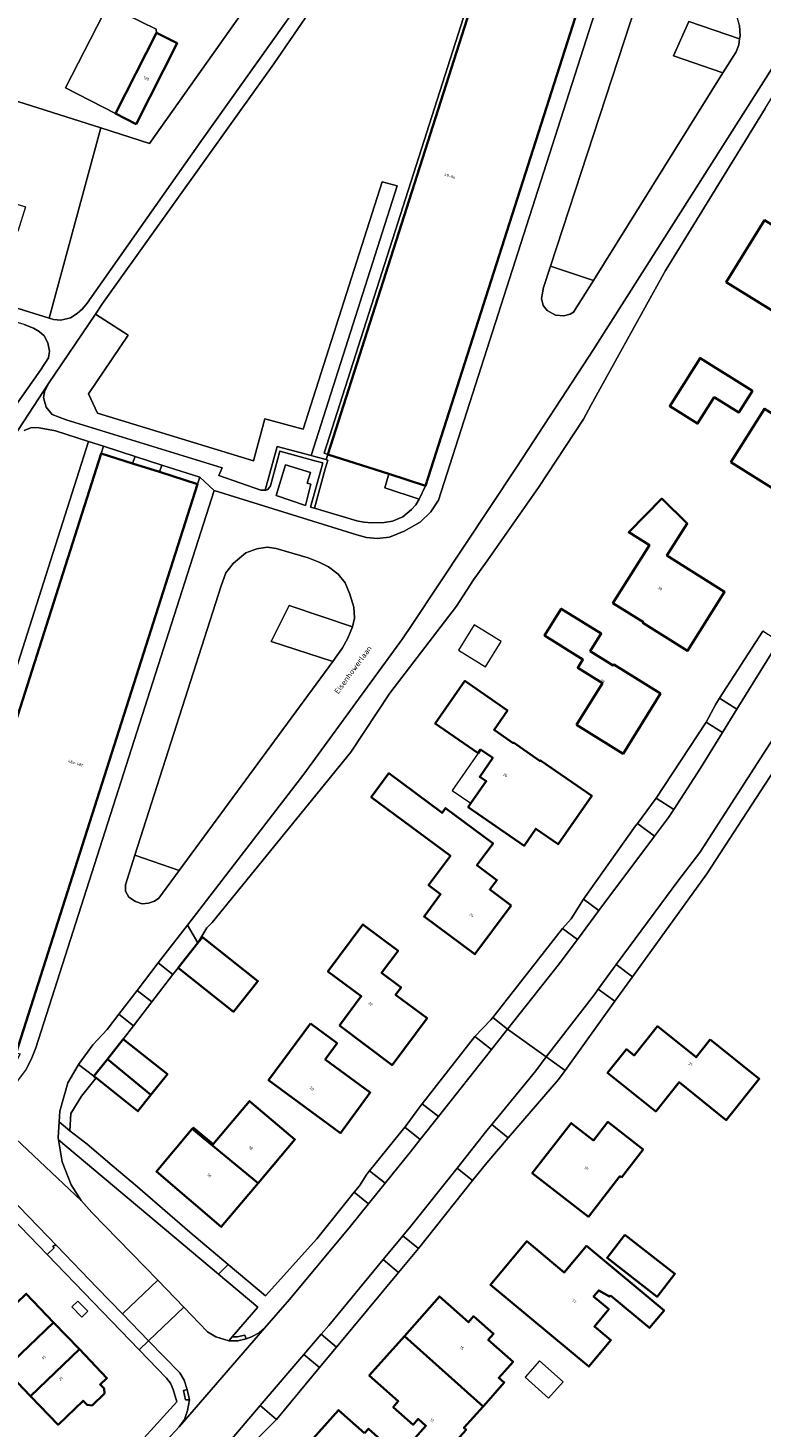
# Model space of a CAD drawing. Header units: metres. Extents: x 183400 to 185591, y 327112 to 329102.
# Tile 73 of 107: x 184112 to 184206, y 328237 to 328416. Entities that reach past the tile are written whole.
import ezdxf

# ---------------------------------------------------------------- set-up
doc = ezdxf.new("R2010")
doc.units = ezdxf.units.M
for name, color, linetype, lineweight in [('B-WE-GR-BEPLANTING_CULTUUR_BODEMBEDEKKER-GV', 90, 'Continuous', 18), ('B-WE-GR-BEPLANTING_CULTUUR_BOSPLANTSOEN-GV', 90, 'GR-PLANTSOEN', 18), ('B-WE-GR-BEPLANTING_CULTUUR_HEESTERS-GV', 90, 'Continuous', 18), ('B-WE-GR-GRAS-GV', 60, 'Continuous', 13), ('B-WE-GR-GROENVOORZIENING-GV', 80, 'Continuous', 18), ('B-WE-GR-HAAG-GV', 90, 'GR-HAAG1', 13), ('B-WE-OG-BEBOUWING-GV', 7, 'Continuous', 35), ('B-WE-OG-BEBOUWING_HUISNUMMER-T18', 10, 'Continuous', 18), ('B-WE-OG-BEBOUWING_LUIFEL-GV', 7, 'Continuous', 18), ('B-WE-OG-BEBOUWING_OVERIG-GV', 7, 'Continuous', 18), ('B-WE-OG-BEBOUWING_STRAATNAAM-T35', 50, 'Continuous', 35), ('B-WE-OG-TERREIN_ERF-GV', 7, 'Continuous', 18), ('B-WE-VH-VERHARDING_ASFALT-GV', 252, 'Continuous', 18), ('B-WE-VH-VERHARDING_BETONSTRAATSTEEN-GV', 252, 'Continuous', 18), ('B-WE-VH-VERHARDING_HALFVERHARDING_GRIND-GV', 252, 'Continuous', 18), ('B-WE-VH-VERHARDING_TEGEL-GV', 252, 'Continuous', 18)]:
    doc.layers.add(name, color=color, linetype=linetype, lineweight=lineweight)
doc.styles.add('NLCS-ISO-M200-T25', font='NLCS-ISO.ttf')
doc.linetypes.add('GR-HAAG1', pattern='A,6,[176,NLCS.SHX,S=0.125,R=0,X=0,Y=0],-2', length=8)
doc.linetypes.add('GR-PLANTSOEN', pattern='A,0,[179,NLCS.SHX,S=2,R=0,X=0,Y=0],-4', length=4)

msp = doc.modelspace()

# ---------------------------------------------------------------- linework, layer by layer
at = {"layer": 'B-WE-GR-BEPLANTING_CULTUUR_BODEMBEDEKKER-GV', "flags": 128}
for points in [[(184202.988, 328414.152), (184196.532, 328416.358), (184194.575, 328412.025), (184200.865, 328409.828), (184202.53, 328412.5), (184202.87, 328413.39), (184202.988, 328414.152)], [(184178.917, 328385.211), (184178.03, 328382.49), (184177.75, 328381.1), (184177.98, 328380.24), (184178.48, 328379.57), (184179.56, 328378.97), (184180.6, 328378.9), (184181.41, 328379.12), (184181.82, 328379.36), (184184.389, 328383.386), (184178.917, 328385.211)], [(184151.206, 328334.876), (184152.42, 328336.64), (184153.11, 328337.88), (184153.715, 328339.312), (184145.639, 328342.02), (184143.339, 328337.456), (184151.206, 328334.876)], [(184131.623, 328308.294), (184125.965, 328310.22), (184124.78, 328306.45), (184124.8, 328305.66), (184125.22, 328304.87), (184126.06, 328304.35), (184126.91, 328304.06), (184127.73, 328304.11), (184128.5, 328304.36), (184129.02, 328304.76), (184131.623, 328308.294)]]:
    msp.add_lwpolyline(points, close=True, dxfattribs=at)
at = {"layer": 'B-WE-GR-BEPLANTING_CULTUUR_BOSPLANTSOEN-GV', "flags": 128}
msp.add_lwpolyline([(184239.326, 328402.083), (184241.201, 328405.461), (184240.94, 328405.611), (184236.894, 328407.938), (184220.48, 328417.38), (184218.23, 328418.53), (184216.82, 328419.02), (184215.49, 328419.19), (184214.29, 328419.16), (184213.09, 328418.89), (184212.42, 328418.55), (184211.72, 328417.65), (184184.286, 328374.493), (184183.75, 328373.65), (184174.62, 328359.66), (184161.281, 328339.592), (184160.07, 328337.77), (184147.5, 328320.57), (184132.685, 328301.336), (184134.02, 328299.063), (184135.15, 328300.98), (184135.813, 328301.648), (184153.49, 328323.35), (184158.44, 328330.86), (184166.94, 328341.93), (184169.125, 328345.3), (184170.831, 328347.73), (184177.378, 328357.057), (184183.093, 328365.754), (184184.088, 328367.556), (184193.557, 328384.696), (184193.632, 328384.819), (184206.236, 328405.301), (184210.654, 328412.479), (184211.14, 328412.18), (184214.27, 328417.23), (184220.28, 328413.705), (184220.407, 328413.91), (184228.861, 328408.683), (184228.792, 328408.572), (184239.326, 328402.083)], close=True, dxfattribs=at)
at = {"layer": 'B-WE-GR-BEPLANTING_CULTUUR_HEESTERS-GV', "flags": 128}
for points in [[(184105.456, 328382.03), (184105.34, 328381.6), (184115.076, 328378.595), (184121.641, 328402.819), (184095.144, 328411.229), (184095.123, 328411.163), (184095.361, 328411.086), (184094.316, 328407.851), (184096.028, 328407.297), (184095.475, 328405.585), (184104.77, 328402.58), (184106.99, 328401.65), (184107.76, 328401.21), (184108.36, 328400.71), (184109.52, 328399.41), (184109.71, 328398.86), (184109.68, 328397.62), (184108.658, 328393.847), (184112.044, 328392.798), (184111.098, 328389.622), (184109.712, 328390.045), (184109.527, 328389.466), (184107.63, 328390.053), (184105.456, 328382.03)], [(184114.98, 328370.3), (184114.46, 328369.23), (184114.35, 328368.5), (184114.68, 328367.27), (184115.47, 328366.36), (184117.23, 328365.65), (184137.1, 328359.57), (184136.67, 328358.56), (184142.03, 328356.7), (184142.592, 328356.718), (184144.098, 328362.273), (184148.413, 328361.112), (184159.392, 328395.438), (184157.459, 328395.958), (184147.395, 328364.493), (184142.536, 328365.8), (184141.084, 328360.443), (184121.223, 328366.52), (184120.088, 328368.987), (184125.137, 328376.439), (184120.973, 328379.137), (184114.98, 328370.3)], [(184100.291, 328365.962), (184099.088, 328362.147), (184105.572, 328360.097), (184113.99, 328372), (184115, 328373.56), (184115.13, 328374.39), (184114.92, 328375.47), (184114.43, 328376.34), (184113.82, 328376.92), (184113.08, 328377.32), (184111.87, 328377.81), (184106.581, 328379.326), (184105.176, 328374.9), (184105.207, 328374.89), (184102.198, 328365.359), (184100.291, 328365.962)], [(184162.206, 328355.563), (184157.793, 328356.993), (184158.308, 328358.767), (184150.556, 328361.247), (184150.346, 328360.592), (184150.377, 328360.584), (184150.55, 328360.537), (184150.311, 328359.681), (184150.236, 328359.413), (184148.84, 328354.42), (184154.24, 328352.82), (184155.16, 328352.62), (184156.1, 328352.54), (184157.73, 328352.58), (184158.77, 328352.78), (184160.11, 328353.33), (184161.22, 328354.23), (184161.78, 328354.84), (184162.206, 328355.563)]]:
    msp.add_lwpolyline(points, close=True, dxfattribs=at)
at = {"layer": 'B-WE-GR-GRAS-GV', "flags": 128}
for points in [[(184151.18, 328421.99), (184143.68, 328410.98), (184121.87, 328380.46), (184120.973, 328379.137), (184125.137, 328376.439), (184120.088, 328368.987), (184121.223, 328366.52), (184141.084, 328360.443), (184142.536, 328365.8), (184147.395, 328364.493), (184157.459, 328395.958), (184159.392, 328395.438), (184148.413, 328361.112), (184149.023, 328360.948), (184150.346, 328360.592), (184150.346, 328360.592), (184150.556, 328361.247), (184150.079, 328361.398), (184173.188, 328433.646)], [(184124.881, 328417.288), (184128.717, 328415.382), (184128.751, 328414.949), (184131.392, 328413.601), (184126.144, 328403.316), (184123.503, 328404.664), (184117.172, 328407.934), (184121.949, 328417.261)], [(184101.736, 328305.425), (184120.066, 328362.909), (184115.88, 328364.25), (184113.82, 328364.64), (184112.83, 328364.67), (184111.88, 328364.32)]]:
    msp.add_lwpolyline(points, dxfattribs=at)
msp.add_lwpolyline([(184117.91, 328420.924), (184096.582, 328413.946, -0.3410161), (184094.86, 328411.319), (184095.144, 328411.229), (184121.641, 328402.819), (184127.862, 328400.845), (184144.65, 328424.618)], format="xyb", dxfattribs=at)
for points in [[(184148.66, 328421.19), (184144.65, 328424.618), (184127.862, 328400.845), (184121.641, 328402.819), (184115.076, 328378.595), (184115.61, 328378.43), (184116.56, 328378.36), (184117.79, 328378.67), (184118.62, 328379.19), (184119.31, 328379.8), (184119.9, 328380.51), (184134.37, 328401.12), (184148.66, 328421.19)], [(184105.746, 328284.857), (184106.308, 328286.537), (184098.596, 328288.996), (184121.682, 328361.394), (184121.972, 328362.298), (184120.066, 328362.909), (184101.736, 328305.425), (184096.871, 328290.171), (184100.229, 328286.635), (184105.746, 328284.857)], [(184137.954, 328248.399), (184138.378, 328248.896), (184141.628, 328252.702), (184136.626, 328256.901), (184116.265, 328273.995), (184116.71, 328271.19), (184117.89, 328268.27), (184119.14, 328266.28), (184120.52, 328264.73), (184128.895, 328256.115), (184132.216, 328252.683), (184134.18, 328250.66), (184135.25, 328249.55), (184136.29, 328248.89), (184137.954, 328248.399)]]:
    msp.add_lwpolyline(points, close=True, dxfattribs=at)
at = {"layer": 'B-WE-GR-GROENVOORZIENING-GV', "flags": 128}
for points in [[(184125.697, 328360.113), (184126.005, 328361.005), (184121.972, 328362.298), (184121.682, 328361.394), (184125.697, 328360.113)], [(184148.84, 328354.42), (184150.236, 328359.413), (184150.311, 328359.681), (184150.55, 328360.537), (184150.377, 328360.584), (184150.346, 328360.592), (184149.023, 328360.948), (184148.413, 328361.112), (184144.098, 328362.273), (184142.592, 328356.718), (184142.66, 328356.72), (184142.92, 328356.81), (184143.26, 328357.27), (184144.45, 328361.66), (184148.91, 328360.46), (184149.932, 328360.185), (184149.759, 328359.568), (184148.36, 328354.562), (184148.84, 328354.42)], [(184129.419, 328359.911), (184129.104, 328359.027), (184133.974, 328357.474), (184134.26, 328358.36), (184129.419, 328359.911)], [(184125.807, 328288.518), (184128.163, 328291.579), (184126.283, 328293.026), (184123.949, 328289.995), (184125.807, 328288.518)]]:
    msp.add_lwpolyline(points, close=True, dxfattribs=at)
at = {"layer": 'B-WE-GR-HAAG-GV', "flags": 128}
for points in [[(184121.972, 328362.298), (184121.682, 328361.394), (184125.697, 328360.113), (184126.005, 328361.005), (184121.972, 328362.298)], [(184142.592, 328356.718), (184142.66, 328356.72), (184142.92, 328356.81), (184143.26, 328357.27), (184144.45, 328361.66), (184148.91, 328360.46), (184149.932, 328360.185), (184149.759, 328359.568), (184148.36, 328354.562), (184148.84, 328354.42), (184150.236, 328359.413), (184150.311, 328359.681), (184150.55, 328360.537), (184150.377, 328360.584), (184150.346, 328360.592), (184149.023, 328360.948), (184148.413, 328361.112), (184144.098, 328362.273), (184142.592, 328356.718)], [(184129.104, 328359.027), (184133.974, 328357.474), (184134.26, 328358.36), (184129.419, 328359.911), (184129.104, 328359.027)]]:
    msp.add_lwpolyline(points, close=True, dxfattribs=at)
at = {"layer": 'B-WE-OG-BEBOUWING-GV', "flags": 128}
for points in [[(184186.094, 328429.518), (184181.244, 328431.069), (184177.778, 328432.178), (184173.664, 328433.494), (184150.556, 328361.247), (184158.308, 328358.767), (184162.986, 328357.271), (184186.083, 328429.483), (184186.094, 328429.518)], [(184128.751, 328414.949), (184123.503, 328404.664), (184126.144, 328403.316), (184131.392, 328413.601), (184128.751, 328414.949)], [(184213.911, 328386.284), (184206.162, 328391.075), (184201.282, 328383.197), (184214.82, 328374.81), (184219.419, 328382.248), (184224.068, 328379.373), (184227.858, 328385.491), (184217.413, 328391.949), (184213.911, 328386.284)], [(184199.765, 328368.566), (184202.889, 328366.602), (184204.608, 328369.336), (184197.946, 328373.526), (184194.097, 328367.405), (184197.636, 328365.18), (184199.765, 328368.566)], [(184201.882, 328360.287), (184208.932, 328355.857), (184213.196, 328362.637), (184206.145, 328367.072), (184201.882, 328360.287)], [(184133.974, 328357.474), (184129.104, 328359.027), (184125.697, 328360.113), (184121.682, 328361.394), (184098.596, 328288.996), (184106.308, 328286.537), (184107.216, 328286.247), (184110.888, 328285.076), (184133.974, 328357.474)], [(184190.732, 328339.89), (184190.679, 328339.805), (184196.342, 328336.244), (184201.068, 328343.759), (184193.737, 328348.369), (184196.319, 328352.475), (184193.078, 328355.628), (184188.873, 328351.36), (184191.497, 328349.71), (184186.855, 328342.328), (184190.732, 328339.89)], [(184182.212, 328326.845), (184188.159, 328323.153), (184192.912, 328330.808), (184186.965, 328334.5), (184186.902, 328334.399), (184183.971, 328336.218), (184185.363, 328338.461), (184180.283, 328341.616), (184178.157, 328338.192), (184183.037, 328335.15), (184182.383, 328334.096), (184185.509, 328332.155), (184182.212, 328326.845)], [(184169.682, 328323.217), (184170.006, 328323.685), (184171.548, 328322.61), (184169.896, 328320.226), (184170.718, 328319.657), (184168.77, 328316.848), (184168.433, 328316.361), (184175.534, 328311.439), (184177.032, 328313.6), (184179.884, 328311.623), (184184.16, 328317.791), (184177.643, 328322.309), (184177.58, 328322.219), (184174.203, 328324.56), (184174.168, 328324.511), (184171.728, 328326.203), (184173.425, 328328.652), (184168.001, 328332.412), (184164.241, 328326.988), (184169.682, 328323.217)], [(184173.903, 328303.825), (184171.183, 328305.849), (184172.085, 328307.06), (184169.533, 328308.958), (184171.592, 328311.726), (184165.542, 328316.226), (184165.094, 328315.625), (184158.33, 328320.656), (184156.08, 328317.631), (184166.158, 328310.135), (184163.377, 328306.396), (184164.902, 328305.262), (184162.807, 328302.445), (184169.29, 328297.623), (184173.903, 328303.825)], [(184152.022, 328288.534), (184158.744, 328283.512), (184163.199, 328289.476), (184159.185, 328292.474), (184159.879, 328293.404), (184157.396, 328295.259), (184159.496, 328298.071), (184155.026, 328301.41), (184150.567, 328295.442), (184154.814, 328292.27), (184152.022, 328288.534)], [(184134.02, 328299.063), (184131.506, 328295.895), (184138.554, 328290.299), (184141.66, 328294.211), (184134.611, 328299.807), (184134.02, 328299.063)], [(184148.338, 328288.808), (184143.015, 328281.576), (184152.148, 328274.854), (184155.952, 328280.026), (184150.23, 328284.23), (184151.74, 328286.285), (184148.338, 328288.808)], [(184199.225, 328286.76), (184197.453, 328284.517), (184192.526, 328288.459), (184189.554, 328284.744), (184188.577, 328285.531), (184186.178, 328282.521), (184192.316, 328277.611), (184195.283, 328281.32), (184201.296, 328276.51), (184205.487, 328281.75), (184199.225, 328286.76)], [(184122.487, 328284.28), (184128.024, 328279.718), (184130.121, 328282.35), (184124.512, 328286.819), (184122.487, 328284.28)], [(184128.024, 328279.718), (184122.487, 328284.28), (184120.758, 328282.111), (184120.907, 328281.992), (184121.055, 328281.874), (184126.368, 328277.641), (184128.024, 328279.718)], [(184141.671, 328268.474), (184146.364, 328274.045), (184140.567, 328278.929), (184135.935, 328273.43), (184133.434, 328275.537), (184133.297, 328275.374), (184141.671, 328268.474)], [(184141.671, 328268.474), (184133.297, 328275.374), (184128.727, 328269.949), (184136.986, 328262.913), (184141.671, 328268.474)], [(184187.941, 328269.204), (184190.704, 328272.756), (184186.21, 328276.28), (184184.363, 328273.919), (184181.543, 328276.126), (184176.585, 328269.753), (184183.736, 328264.19), (184187.752, 328269.351), (184187.941, 328269.204)], [(184186.547, 328254.184), (184191.525, 328250.051), (184193.361, 328252.263), (184183.473, 328260.483), (184180.668, 328257.106), (184175.882, 328261.079), (184171.268, 328255.521), (184183.794, 328245.122), (184186.592, 328248.492), (184184.491, 328250.236), (184186.318, 328252.437), (184184.402, 328254.027), (184185.054, 328254.812), (184186.419, 328254.03), (184186.547, 328254.184)], [(184188.382, 328261.905), (184186.104, 328258.977), (184192.49, 328254.009), (184194.755, 328256.947), (184188.382, 328261.905)], [(184109.43, 328244.809), (184115.644, 328250.752), (184112.161, 328254.394), (184105.941, 328248.46), (184109.43, 328244.809)], [(184160.3, 328249.015), (184170.331, 328240.054), (184170.402, 328240.133), (184173.016, 328243.082), (184172.327, 328243.692), (184174.138, 328245.735), (184170.988, 328248.528), (184171.651, 328249.276), (184169.115, 328251.525), (184168.452, 328250.777), (184164.763, 328254.048), (184160.3, 328249.015)], [(184115.644, 328250.752), (184109.43, 328244.809), (184112.712, 328241.375), (184118.927, 328247.32), (184115.644, 328250.752)], [(184163.305, 328232.132), (184169.062, 328227.029), (184169.32, 328227.32), (184170.359, 328226.402), (184173.072, 328229.413), (184166.542, 328235.297), (184168.156, 328237.087), (184167.881, 328237.335), (184170.331, 328240.054), (184160.3, 328249.015), (184155.836, 328243.981), (184159.532, 328240.703), (184158.875, 328239.963), (184161.404, 328237.72), (184162.061, 328238.461), (184163.041, 328237.592), (184160.659, 328234.906), (184163.518, 328232.371), (184163.305, 328232.132)], [(184118.927, 328247.32), (184112.712, 328241.375), (184116.201, 328237.725), (184119.392, 328240.772), (184119.896, 328240.244), (184120.531, 328240.173), (184122.107, 328241.679), (184122.066, 328242.316), (184121.561, 328242.844), (184122.422, 328243.666), (184118.927, 328247.32)], [(184155.22, 328236.626), (184151.912, 328239.587), (184147.609, 328234.779), (184153.675, 328229.351), (184156.115, 328232.078), (184158.746, 328229.724), (184160.953, 328232.19), (184158.323, 328234.544), (184158.491, 328234.732), (184155.734, 328237.2), (184155.22, 328236.626)]]:
    msp.add_lwpolyline(points, close=True, dxfattribs=at)
at = {"layer": 'B-WE-OG-BEBOUWING_LUIFEL-GV', "flags": 128}
msp.add_lwpolyline([(184169.682, 328323.217), (184166.369, 328318.489), (184168.77, 328316.848), (184170.718, 328319.657), (184169.896, 328320.226), (184171.548, 328322.61), (184170.006, 328323.685), (184169.682, 328323.217)], close=True, dxfattribs=at)
at = {"layer": 'B-WE-OG-BEBOUWING_OVERIG-GV', "flags": 128}
for points in [[(184172.636, 328337.43), (184171.739, 328337.998), (184169.191, 328339.58), (184167.186, 328336.352), (184169.735, 328334.769), (184170.621, 328334.199), (184172.636, 328337.43)], [(184117.974, 328252.726), (184119.244, 328251.42), (184120.005, 328252.164), (184118.729, 328253.464), (184117.974, 328252.726)], [(184178.666, 328241.119), (184180.51, 328243.199), (184177.517, 328245.853), (184175.673, 328243.773), (184178.666, 328241.119)]]:
    msp.add_lwpolyline(points, close=True, dxfattribs=at)
at = {"layer": 'B-WE-OG-TERREIN_ERF-GV', "flags": 128}
for points in [[(184206.236, 328405.301), (184193.632, 328384.819), (184193.557, 328384.696), (184184.088, 328367.556), (184183.093, 328365.754), (184177.378, 328357.057), (184170.831, 328347.73), (184169.125, 328345.3), (184166.94, 328341.93), (184158.44, 328330.86), (184153.49, 328323.35), (184135.813, 328301.648), (184135.15, 328300.98), (184134.02, 328299.063), (184134.611, 328299.807), (184141.66, 328294.211), (184138.554, 328290.299), (184131.506, 328295.895), (184130.822, 328295.034), (184128.163, 328291.579), (184125.807, 328288.518), (184124.512, 328286.819), (184130.121, 328282.35), (184128.024, 328279.718), (184126.368, 328277.641), (184121.055, 328281.874), (184119.21, 328279.56), (184117.82, 328277.36), (184117.72, 328275.15), (184119.92, 328273.42), (184123.113, 328270.722), (184126.314, 328268.016), (184132.98, 328262.24), (184137.881, 328258.102), (184142.61, 328254.11), (184149.14, 328261.38), (184153.917, 328267.309), (184153.917, 328267.309), (184154.57, 328268.12), (184155.53, 328269.61), (184155.877, 328270.041), (184160.35, 328275.597), (184160.65, 328275.97), (184162.25, 328278.19), (184162.565, 328278.59), (184169.29, 328287.13), (184171.31, 328289.25), (184171.573, 328289.586), (184180.43, 328300.92), (184181.52, 328302.13), (184183.11, 328304.65), (184189.75, 328313.96), (184189.976, 328314.267), (184192.36, 328317.5), (184198.64, 328327.04), (184198.715, 328327.18), (184199.94, 328329.47), (184200.424, 328330.221), (184205.936, 328338.773)], [(184331.59, 328235.71), (184273.53, 328312.51), (184252.859, 328340.042), (184253.745, 328341.144), (184253.375, 328341.329), (184243.311, 328354.524), (184232.915, 328361.807), (184229.982, 328357.336), (184227.19, 328353.08), (184211.38, 328327.16), (184198.82, 328307.86), (184189.37, 328294.765), (184187.111, 328291.635), (184180.756, 328282.828), (184179.92, 328281.67), (184173.53, 328274.258), (184170.79, 328271.08), (184168.99, 328268.82), (184162.09, 328260.16), (184159.56, 328257.113), (184151.65, 328247.588), (184149.496, 328244.994), (184144.02, 328238.4), (184139.838, 328234.192)], [(184123.346, 328231.861), (184131.319, 328240.622), (184130.859, 328242.224), (184130.516, 328242.996), (184130.018, 328243.627), (184126.536, 328247.236), (184114.8, 328259.399), (184107.978, 328266.418)], [(184160.659, 328234.906), (184163.041, 328237.592), (184162.061, 328238.461), (184161.404, 328237.72), (184158.875, 328239.963), (184159.532, 328240.703), (184155.836, 328243.981), (184160.3, 328249.015), (184160.3, 328249.015), (184164.763, 328254.048), (184168.452, 328250.777), (184169.115, 328251.525), (184171.651, 328249.276), (184170.988, 328248.528), (184174.138, 328245.735), (184172.327, 328243.692), (184173.016, 328243.082), (184170.402, 328240.133), (184170.331, 328240.054), (184167.881, 328237.335), (184168.156, 328237.087)]]:
    msp.add_lwpolyline(points, dxfattribs=at)
for points in [[(184213.911, 328386.284), (184217.413, 328391.949), (184227.858, 328385.491), (184224.068, 328379.373), (184219.419, 328382.248), (184214.82, 328374.81), (184201.282, 328383.197), (184206.162, 328391.075), (184213.911, 328386.284)], [(184199.765, 328368.566), (184197.636, 328365.18), (184194.097, 328367.405), (184197.946, 328373.526), (184204.608, 328369.336), (184202.889, 328366.602), (184199.765, 328368.566)], [(184201.882, 328360.287), (184206.145, 328367.072), (184213.196, 328362.637), (184208.932, 328355.857), (184201.882, 328360.287)], [(184190.732, 328339.89), (184186.855, 328342.328), (184191.497, 328349.71), (184188.873, 328351.36), (184193.078, 328355.628), (184196.319, 328352.475), (184193.737, 328348.369), (184201.068, 328343.759), (184196.342, 328336.244), (184190.679, 328339.805), (184190.732, 328339.89)], [(184182.212, 328326.845), (184185.509, 328332.155), (184182.383, 328334.096), (184183.037, 328335.15), (184178.157, 328338.192), (184180.283, 328341.616), (184185.363, 328338.461), (184183.971, 328336.218), (184186.902, 328334.399), (184186.965, 328334.5), (184192.912, 328330.808), (184188.159, 328323.153), (184182.212, 328326.845)], [(184168.77, 328316.848), (184170.718, 328319.657), (184169.896, 328320.226), (184171.548, 328322.61), (184170.006, 328323.685), (184169.682, 328323.217), (184164.241, 328326.988), (184168.001, 328332.412), (184173.425, 328328.652), (184171.728, 328326.203), (184174.168, 328324.511), (184174.203, 328324.56), (184177.58, 328322.219), (184177.643, 328322.309), (184184.16, 328317.791), (184179.884, 328311.623), (184177.032, 328313.6), (184175.534, 328311.439), (184168.433, 328316.361), (184168.77, 328316.848)], [(184173.903, 328303.825), (184169.29, 328297.623), (184162.807, 328302.445), (184164.902, 328305.262), (184163.377, 328306.396), (184166.158, 328310.135), (184156.08, 328317.631), (184158.33, 328320.656), (184165.094, 328315.625), (184165.542, 328316.226), (184171.592, 328311.726), (184169.533, 328308.958), (184172.085, 328307.06), (184171.183, 328305.849), (184173.903, 328303.825)], [(184152.022, 328288.534), (184154.814, 328292.27), (184150.567, 328295.442), (184155.026, 328301.41), (184159.496, 328298.071), (184157.396, 328295.259), (184159.879, 328293.404), (184159.185, 328292.474), (184163.199, 328289.476), (184158.744, 328283.512), (184152.022, 328288.534)], [(184148.338, 328288.808), (184151.74, 328286.285), (184150.23, 328284.23), (184155.952, 328280.026), (184152.148, 328274.854), (184143.015, 328281.576), (184148.338, 328288.808)], [(184199.225, 328286.76), (184205.487, 328281.75), (184201.296, 328276.51), (184195.283, 328281.32), (184192.316, 328277.611), (184186.178, 328282.521), (184188.577, 328285.531), (184189.554, 328284.744), (184192.526, 328288.459), (184197.453, 328284.517), (184199.225, 328286.76)], [(184133.297, 328275.374), (184133.434, 328275.537), (184135.935, 328273.43), (184140.567, 328278.929), (184146.364, 328274.045), (184141.671, 328268.474), (184136.986, 328262.913), (184128.727, 328269.949), (184133.297, 328275.374)], [(184187.941, 328269.204), (184187.752, 328269.351), (184183.736, 328264.19), (184176.585, 328269.753), (184181.543, 328276.126), (184184.363, 328273.919), (184186.21, 328276.28), (184190.704, 328272.756), (184187.941, 328269.204)], [(184186.547, 328254.184), (184186.419, 328254.03), (184185.054, 328254.812), (184184.402, 328254.027), (184186.318, 328252.437), (184184.491, 328250.236), (184186.592, 328248.492), (184183.794, 328245.122), (184171.268, 328255.521), (184175.882, 328261.079), (184180.668, 328257.106), (184183.473, 328260.483), (184193.361, 328252.263), (184191.525, 328250.051), (184186.547, 328254.184)], [(184188.382, 328261.905), (184194.755, 328256.947), (184192.49, 328254.009), (184186.104, 328258.977), (184188.382, 328261.905)], [(184115.644, 328250.752), (184118.927, 328247.32), (184122.422, 328243.666), (184121.561, 328242.844), (184122.066, 328242.316), (184122.107, 328241.679), (184120.531, 328240.173), (184119.896, 328240.244), (184119.392, 328240.772), (184116.201, 328237.725), (184112.712, 328241.375), (184109.43, 328244.809), (184105.941, 328248.46), (184112.161, 328254.394), (184115.644, 328250.752)], [(184155.22, 328236.626), (184155.734, 328237.2), (184158.491, 328234.732), (184158.323, 328234.544), (184160.953, 328232.19), (184158.746, 328229.724), (184156.115, 328232.078), (184153.675, 328229.351), (184147.609, 328234.779), (184151.912, 328239.587), (184155.22, 328236.626)]]:
    msp.add_lwpolyline(points, close=True, dxfattribs=at)
at = {"layer": 'B-WE-VH-VERHARDING_ASFALT-GV', "flags": 128}
for points in [[(184188.157, 328428.79), (184164.64, 328355.44), (184163.67, 328353.97), (184162.33, 328352.65), (184160.26, 328351.48), (184158.39, 328350.71), (184156.85, 328350.55), (184155.5, 328350.7), (184154.23, 328351.01), (184136.08, 328356.66), (184113.39, 328285.71), (184112.79, 328284.21), (184112.07, 328282.83)], [(184148.66, 328421.19), (184134.37, 328401.12), (184119.9, 328380.51), (184119.31, 328379.8), (184118.62, 328379.19), (184117.79, 328378.67), (184116.56, 328378.36), (184115.61, 328378.43), (184115.076, 328378.595), (184105.34, 328381.6)], [(184110.535, 328363.455), (184114.98, 328370.3), (184120.973, 328379.137), (184121.87, 328380.46), (184143.68, 328410.98), (184151.18, 328421.99)], [(184103.18, 328281.31), (184119.14, 328266.28), (184117.89, 328268.27), (184116.71, 328271.19), (184116.265, 328273.995), (184116.22, 328274.28), (184116.345, 328276.286), (184116.43, 328277.64), (184117.45, 328281.23), (184118.75, 328283.51), (184118.79, 328283.564), (184120.65, 328286.07), (184122.44, 328288.04), (184123.949, 328289.995), (184126.283, 328293.026), (184128.965, 328296.508), (184132.685, 328301.336), (184147.5, 328320.57), (184160.07, 328337.77), (184161.281, 328339.592), (184174.62, 328359.66), (184183.75, 328373.65), (184184.286, 328374.493), (184211.72, 328417.65)], [(184202.96, 328415.85), (184203.05, 328414.55), (184202.988, 328414.152), (184202.87, 328413.39), (184202.53, 328412.5), (184200.865, 328409.828), (184200.865, 328409.828), (184184.389, 328383.386), (184181.82, 328379.36), (184181.41, 328379.12), (184180.6, 328378.9), (184179.56, 328378.97), (184178.48, 328379.57), (184177.98, 328380.24), (184177.75, 328381.1), (184178.03, 328382.49), (184178.917, 328385.211), (184189.85, 328418.67)], [(184111.87, 328377.81), (184113.08, 328377.32), (184113.82, 328376.92), (184114.43, 328376.34), (184114.92, 328375.47), (184115.13, 328374.39), (184115, 328373.56), (184113.99, 328372), (184105.572, 328360.097)], [(184207.979, 328337.457), (184202.62, 328328.805), (184200.8, 328325.867), (184197.99, 328321.33), (184194.606, 328316.058), (184193.94, 328315.02), (184192.158, 328312.636), (184185.083, 328303.175), (184182.333, 328299.497), (184179.89, 328296.23), (184173.454, 328288.098), (184178.373, 328284.548), (184184.49, 328292.5), (184184.998, 328293.19), (184187.285, 328296.299), (184195.24, 328307.11), (184197.93, 328310.59), (184208.43, 328326.91)], [(184138.11, 328235.669), (184141.955, 328240.166), (184147.5, 328246.651), (184149.716, 328249.242), (184150.68, 328250.37), (184157.595, 328258.737), (184160.118, 328261.79), (184161.11, 328262.99), (184167.007, 328270.399), (184170.82, 328275.19), (184171.447, 328275.958), (184177.02, 328282.79), (184178.373, 328284.548), (184173.454, 328288.098), (184171.379, 328285.476), (184164.634, 328276.953), (184162.324, 328274.034), (184161.07, 328272.45), (184157.837, 328268.455), (184155.725, 328265.845), (184153.43, 328263.01), (184145.69, 328253.66), (184142.51, 328250.03), (184142.51, 328250.03), (184131.62, 328237.44), (184122.39, 328227.49)], [(184106.418, 328270.448), (184116.029, 328260.482), (184121.193, 328255.149), (184124.416, 328251.821), (184128.895, 328256.115), (184120.52, 328264.73), (184119.14, 328266.28), (184103.18, 328281.31)]]:
    msp.add_lwpolyline(points, dxfattribs=at)
for points in [[(184153.715, 328339.312), (184153.11, 328337.88), (184152.42, 328336.64), (184151.206, 328334.876), (184131.623, 328308.294), (184129.02, 328304.76), (184128.5, 328304.36), (184127.73, 328304.11), (184126.91, 328304.06), (184126.06, 328304.35), (184125.22, 328304.87), (184124.8, 328305.66), (184124.78, 328306.45), (184125.965, 328310.22), (184136.96, 328344.51), (184137.58, 328346.18), (184138.52, 328347.38), (184140.1, 328348.72), (184141.5, 328349.23), (184142.82, 328349.43), (184143.99, 328349.28), (184148.05, 328348.09), (184149.55, 328347.51), (184150.64, 328346.95), (184151.86, 328346.03), (184152.76, 328344.9), (184153.34, 328343.46), (184153.86, 328341.82), (184153.94, 328340.4), (184153.715, 328339.312)], [(184132.216, 328252.683), (184127.734, 328248.396), (184131.695, 328244.307), (184132.243, 328243.372), (184132.653, 328242.194), (184132.94, 328240.89), (184132.69, 328239.53), (184132.3, 328238.39), (184131.62, 328237.44), (184142.51, 328250.03), (184141.8, 328249.44), (184140.85, 328248.93), (184140.178, 328248.671), (184140.15, 328248.66), (184139.09, 328248.39), (184137.954, 328248.399), (184136.29, 328248.89), (184135.25, 328249.55), (184134.18, 328250.66), (184132.216, 328252.683)]]:
    msp.add_lwpolyline(points, close=True, dxfattribs=at)
at = {"layer": 'B-WE-VH-VERHARDING_BETONSTRAATSTEEN-GV', "flags": 128}
for points in [[(184200.865, 328409.828), (184194.575, 328412.025), (184196.532, 328416.358), (184202.988, 328414.152), (184203.05, 328414.55), (184202.96, 328415.85), (184202.62, 328417.11), (184201.94, 328418.26), (184200.94, 328419.56), (184199.45, 328420.66), (184198.29, 328421.25), (184196.65, 328421.67), (184195.06, 328421.87), (184193.78, 328421.77), (184192.13, 328421.17), (184191.22, 328420.51), (184190.44, 328419.76), (184189.85, 328418.67), (184178.917, 328385.211), (184184.389, 328383.386), (184200.865, 328409.828)], [(184125.965, 328310.22), (184131.623, 328308.294), (184151.206, 328334.876), (184143.339, 328337.456), (184145.639, 328342.02), (184153.715, 328339.312), (184153.94, 328340.4), (184153.86, 328341.82), (184153.34, 328343.46), (184152.76, 328344.9), (184151.86, 328346.03), (184150.64, 328346.95), (184149.55, 328347.51), (184148.05, 328348.09), (184143.99, 328349.28), (184142.82, 328349.43), (184141.5, 328349.23), (184140.1, 328348.72), (184138.52, 328347.38), (184137.58, 328346.18), (184136.96, 328344.51), (184125.965, 328310.22)], [(184202.62, 328328.805), (184200.424, 328330.221), (184199.94, 328329.47), (184198.715, 328327.18), (184200.8, 328325.867), (184202.62, 328328.805)], [(184192.36, 328317.5), (184189.976, 328314.267), (184192.158, 328312.636), (184193.94, 328315.02), (184194.606, 328316.058), (184192.36, 328317.5)], [(184183.11, 328304.65), (184181.52, 328302.13), (184180.43, 328300.92), (184182.333, 328299.497), (184185.083, 328303.175), (184183.11, 328304.65)], [(184130.822, 328295.034), (184131.506, 328295.895), (184134.02, 328299.063), (184132.685, 328301.336), (184128.965, 328296.508), (184130.822, 328295.034)], [(184187.285, 328296.299), (184184.998, 328293.19), (184187.111, 328291.635), (184189.37, 328294.765), (184187.285, 328296.299)], [(184169.29, 328287.13), (184171.379, 328285.476), (184173.454, 328288.098), (184171.573, 328289.586), (184171.31, 328289.25), (184169.29, 328287.13)], [(184120.907, 328281.992), (184120.754, 328282.106), (184118.79, 328283.564), (184118.75, 328283.51), (184117.45, 328281.23), (184116.43, 328277.64), (184116.345, 328276.286), (184117.72, 328275.15), (184117.82, 328277.36), (184119.21, 328279.56), (184121.055, 328281.874), (184120.907, 328281.992)], [(184160.35, 328275.597), (184162.324, 328274.034), (184164.634, 328276.953), (184162.565, 328278.59), (184162.25, 328278.19), (184160.65, 328275.97), (184160.35, 328275.597)], [(184167.007, 328270.399), (184168.99, 328268.82), (184170.79, 328271.08), (184173.53, 328274.258), (184171.447, 328275.958), (184170.82, 328275.19), (184167.007, 328270.399)], [(184105.327, 328269.15), (184107.978, 328266.418), (184114.8, 328259.399), (184115.697, 328260.253), (184115.533, 328260.457), (184115.802, 328260.581), (184116.029, 328260.482), (184106.418, 328270.448), (184106.525, 328270.161), (184106.373, 328269.864), (184106.229, 328270.022), (184105.327, 328269.15)], [(184153.917, 328267.309), (184155.725, 328265.845), (184157.837, 328268.455), (184155.877, 328270.041), (184155.53, 328269.61), (184154.57, 328268.12), (184153.917, 328267.309)], [(184160.118, 328261.79), (184157.595, 328258.737), (184159.56, 328257.113), (184162.09, 328260.16), (184160.118, 328261.79)], [(184124.416, 328251.821), (184127.734, 328248.396), (184132.216, 328252.683), (184128.895, 328256.115), (184124.416, 328251.821)], [(184137.954, 328248.399), (184139.09, 328248.39), (184140.15, 328248.66), (184140.178, 328248.671), (184139.998, 328249.137), (184139.029, 328248.89), (184138.378, 328248.896), (184137.954, 328248.399)], [(184147.5, 328246.651), (184149.496, 328244.994), (184151.65, 328247.588), (184149.716, 328249.242), (184147.5, 328246.651)], [(184132.653, 328242.194), (184132.165, 328242.087), (184132.43, 328240.881), (184132.94, 328240.89), (184132.653, 328242.194)], [(184138.11, 328235.669), (184139.838, 328234.192), (184144.02, 328238.4), (184141.955, 328240.166), (184138.11, 328235.669)]]:
    msp.add_lwpolyline(points, close=True, dxfattribs=at)
at = {"layer": 'B-WE-VH-VERHARDING_HALFVERHARDING_GRIND-GV', "flags": 128}
msp.add_lwpolyline([(184130.822, 328295.034), (184128.965, 328296.508), (184126.283, 328293.026), (184128.163, 328291.579), (184130.822, 328295.034)], close=True, dxfattribs=at)
at = {"layer": 'B-WE-VH-VERHARDING_TEGEL-GV', "flags": 128}
for points in [[(184173.664, 328433.494), (184173.188, 328433.646), (184150.079, 328361.398), (184150.556, 328361.247), (184173.664, 328433.494)], [(184126.005, 328361.005), (184125.697, 328360.113), (184129.104, 328359.027), (184129.419, 328359.911), (184126.005, 328361.005)], [(184147.921, 328357.588), (184148.395, 328357.455), (184147.733, 328354.748), (184143.962, 328356.011), (184145.165, 328359.935), (184148.36, 328358.97), (184147.921, 328357.588)], [(184147.921, 328357.588), (184148.36, 328358.97), (184145.165, 328359.935), (184143.962, 328356.011), (184147.733, 328354.748), (184148.395, 328357.455), (184147.921, 328357.588)], [(184158.308, 328358.767), (184157.793, 328356.993), (184162.206, 328355.563), (184162.986, 328357.271), (184158.308, 328358.767)], [(184105.26, 328281.75), (184107.099, 328279.813), (184107.17, 328279.81), (184108.38, 328280.14), (184109.79, 328280.64), (184111.09, 328281.49), (184112.07, 328282.83), (184112.79, 328284.21), (184113.39, 328285.71), (184136.08, 328356.66), (184134.26, 328358.36), (184133.974, 328357.474), (184110.888, 328285.076), (184111.362, 328284.925), (184110.956, 328284.14), (184110.78, 328283.8), (184110.375, 328283.341), (184109.75, 328282.63), (184108.41, 328281.79), (184106.96, 328281.49), (184105.88, 328281.55), (184105.26, 328281.75)], [(184187.285, 328296.299), (184189.37, 328294.765), (184198.82, 328307.86), (184211.38, 328327.16), (184227.19, 328353.08), (184229.982, 328357.336), (184227.962, 328358.59), (184227.03, 328357.09), (184208.43, 328326.91), (184197.93, 328310.59), (184195.24, 328307.11), (184187.285, 328296.299)], [(184200.424, 328330.221), (184202.62, 328328.805), (184207.979, 328337.457), (184205.936, 328338.773), (184200.424, 328330.221)], [(184192.36, 328317.5), (184194.606, 328316.058), (184197.99, 328321.33), (184200.8, 328325.867), (184198.715, 328327.18), (184198.64, 328327.04), (184192.36, 328317.5)], [(184183.11, 328304.65), (184185.083, 328303.175), (184192.158, 328312.636), (184189.976, 328314.267), (184189.75, 328313.96), (184183.11, 328304.65)], [(184171.573, 328289.586), (184173.454, 328288.098), (184179.89, 328296.23), (184182.333, 328299.497), (184180.43, 328300.92), (184171.573, 328289.586)], [(184178.373, 328284.548), (184180.756, 328282.828), (184187.111, 328291.635), (184184.998, 328293.19), (184184.49, 328292.5), (184178.373, 328284.548)], [(184125.807, 328288.518), (184123.949, 328289.995), (184122.44, 328288.04), (184120.65, 328286.07), (184118.79, 328283.564), (184120.754, 328282.106), (184120.907, 328281.992), (184120.758, 328282.111), (184122.487, 328284.28), (184124.512, 328286.819), (184125.807, 328288.518)], [(184164.634, 328276.953), (184171.379, 328285.476), (184169.29, 328287.13), (184162.565, 328278.59), (184164.634, 328276.953)], [(184171.447, 328275.958), (184173.53, 328274.258), (184179.92, 328281.67), (184180.756, 328282.828), (184178.373, 328284.548), (184177.02, 328282.79), (184171.447, 328275.958)], [(184117.72, 328275.15), (184116.345, 328276.286), (184116.22, 328274.28), (184116.265, 328273.995), (184136.626, 328256.901), (184137.881, 328258.102), (184132.98, 328262.24), (184126.314, 328268.016), (184123.113, 328270.722), (184119.92, 328273.42), (184117.72, 328275.15)], [(184162.324, 328274.034), (184160.35, 328275.597), (184155.877, 328270.041), (184157.837, 328268.455), (184161.07, 328272.45), (184162.324, 328274.034)], [(184168.99, 328268.82), (184167.007, 328270.399), (184161.11, 328262.99), (184160.118, 328261.79), (184162.09, 328260.16), (184168.99, 328268.82)], [(184137.881, 328258.102), (184136.626, 328256.901), (184141.628, 328252.702), (184138.378, 328248.896), (184139.029, 328248.89), (184139.998, 328249.137), (184140.178, 328248.671), (184140.85, 328248.93), (184141.8, 328249.44), (184142.51, 328250.03), (184145.69, 328253.66), (184153.43, 328263.01), (184155.725, 328265.845), (184153.917, 328267.309), (184149.14, 328261.38), (184142.61, 328254.11), (184137.881, 328258.102)], [(184127.734, 328248.396), (184124.416, 328251.821), (184121.193, 328255.149), (184116.029, 328260.482), (184115.802, 328260.581), (184115.533, 328260.457), (184115.697, 328260.253), (184114.8, 328259.399), (184126.536, 328247.236), (184127.734, 328248.396)], [(184151.65, 328247.588), (184159.56, 328257.113), (184157.595, 328258.737), (184150.68, 328250.37), (184149.716, 328249.242), (184151.65, 328247.588)], [(184132.653, 328242.194), (184132.243, 328243.372), (184131.695, 328244.307), (184127.734, 328248.396), (184126.536, 328247.236), (184130.018, 328243.627), (184130.516, 328242.996), (184130.859, 328242.224), (184131.319, 328240.622), (184123.346, 328231.861), (184120.539, 328228.954), (184117.808, 328226.125), (184119.358, 328224.315), (184122.39, 328227.49), (184131.62, 328237.44), (184132.3, 328238.39), (184132.69, 328239.53), (184132.94, 328240.89), (184132.43, 328240.881), (184132.165, 328242.087), (184132.653, 328242.194)], [(184147.5, 328246.651), (184141.955, 328240.166), (184144.02, 328238.4), (184149.496, 328244.994), (184147.5, 328246.651)]]:
    msp.add_lwpolyline(points, close=True, dxfattribs=at)
msp.add_lwpolyline([(184092.19, 328412.167), (184094.86, 328411.319, 0.3410161), (184096.582, 328413.946), (184117.91, 328420.924), (184117.264, 328419.272), (184121.949, 328417.261), (184117.172, 328407.934), (184123.503, 328404.664), (184128.751, 328414.949), (184128.717, 328415.382), (184124.881, 328417.288), (184128.627, 328427.23), (184132.974, 328429.476), (184132.171, 328431.172), (184128.266, 328429.007), (184126.547, 328429.546), (184127.288, 328431.286), (184125.235, 328432.226), (184124.53, 328430.408), (184121.999, 328431.389), (184118.376, 328422.117), (184096.293, 328414.947, 1.0710666), (184091.928, 328412.25)], format="xyb", close=True, dxfattribs=at)
for points in [[(184186.083, 328429.483), (184162.986, 328357.271), (184162.206, 328355.563), (184161.78, 328354.84), (184161.22, 328354.23), (184160.11, 328353.33), (184158.77, 328352.78), (184157.73, 328352.58), (184156.1, 328352.54), (184155.16, 328352.62), (184154.24, 328352.82), (184148.84, 328354.42), (184148.36, 328354.562), (184149.759, 328359.568), (184149.932, 328360.185), (184148.91, 328360.46), (184144.45, 328361.66), (184143.26, 328357.27), (184142.92, 328356.81), (184142.66, 328356.72), (184142.592, 328356.718), (184142.03, 328356.7), (184136.67, 328358.56), (184137.1, 328359.57), (184117.23, 328365.65), (184115.47, 328366.36), (184114.68, 328367.27), (184114.35, 328368.5), (184114.46, 328369.23), (184114.98, 328370.3), (184110.535, 328363.455)], [(184111.88, 328364.32), (184112.83, 328364.67), (184113.82, 328364.64), (184115.88, 328364.25), (184120.066, 328362.909), (184121.972, 328362.298), (184126.005, 328361.005), (184129.419, 328359.911), (184134.26, 328358.36), (184136.08, 328356.66), (184136.08, 328356.66), (184154.23, 328351.01), (184155.5, 328350.7), (184156.85, 328350.55), (184158.39, 328350.71), (184160.26, 328351.48), (184162.33, 328352.65), (184163.67, 328353.97), (184164.64, 328355.44), (184188.157, 328428.79)]]:
    msp.add_lwpolyline(points, dxfattribs=at)

# ---------------------------------------------------------------- texts
at = {"layer": 'B-WE-OG-BEBOUWING_HUISNUMMER-T18', "char_height": 0.36, "attachment_point": 5, "style": 'NLCS-ISO-M200-T25'}
for s, insert, rotation in [('120', (184127.448, 328409.133), 333), ('49-96', (184166.094, 328396.697), 342.3), ('30', (184192.865, 328344.192), 327.8), ('28', (184185.535, 328332.385), 328.2), ('48a-48f', (184118.446, 328321.946), 342.3), ('26', (184173.156, 328320.419), 325.3), ('24', (184168.86, 328302.592), 323.3), ('22', (184156.014, 328291.298), 323.2), ('21', (184196.743, 328283.623), 321.3), ('20', (184148.522, 328280.521), 323.7), ('18', (184140.745, 328272.932), 319.9), ('16', (184135.469, 328269.46), 319.6), ('19', (184183.475, 328270.368), 322.1), ('17', (184181.934, 328253.418), 320.3), ('19', (184114.395, 328246.271), 43.7), ('15', (184167.621, 328247.504), 318.4), ('21', (184116.55, 328243.589), 43.7), ('13', (184163.835, 328238.268), 318)]:
    msp.add_mtext(s, dxfattribs=dict(at, insert=insert, rotation=rotation))
at = {"layer": 'B-WE-OG-BEBOUWING_STRAATNAAM-T35', "insert": (184153.76, 328333.847), "char_height": 0.7, "attachment_point": 5, "rotation": 53.8, "style": 'NLCS-ISO-M200-T25'}
msp.add_mtext('Eisenhowerlaan', dxfattribs=at)

doc.saveas('drawing.dxf')
